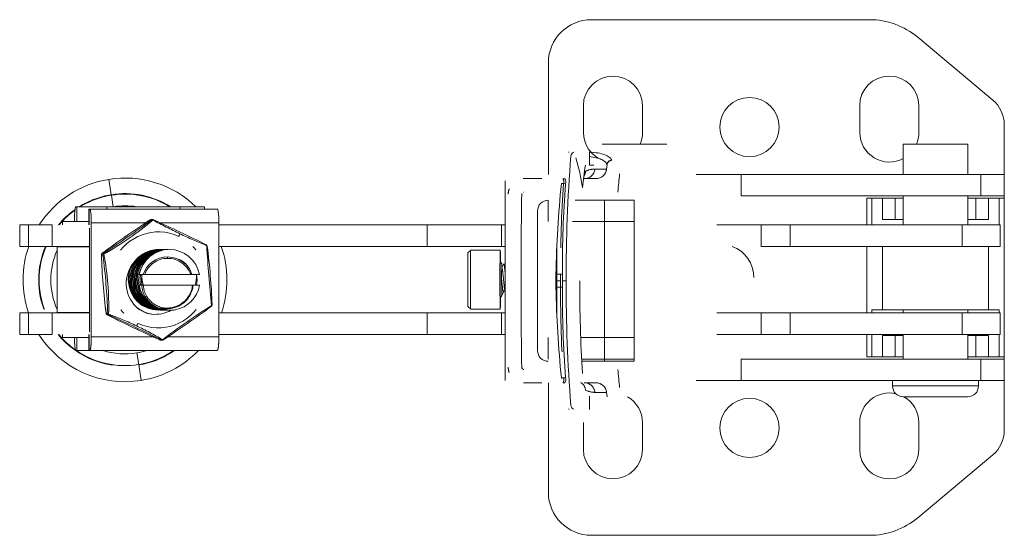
# Model space of a CAD drawing. Header units: millimetres. Extents: x 84 to 331, y 91 to 240.
# Tile 1 of 12: x 84 to 129, y 98 to 122. Entities that reach past the tile are written whole.
import ezdxf

# ---------------------------------------------------------------- set-up
doc = ezdxf.new("R2010")
doc.units = ezdxf.units.MM
doc.header["$MEASUREMENT"] = 0
doc.linetypes.add('DASHEDBIDOT', pattern=[12.4, 3, -3, 0.2, -3, 0.2, -3])
doc.layers.add('Layer0000', color=7, linetype='Continuous', lineweight=20)

msp = doc.modelspace()

# ---------------------------------------------------------------- linework, layer by layer
at = {"layer": 'Layer0000', "color": 7, "linetype": 'Continuous', "lineweight": 20}
for p, q in [((123.127, 121.852), (110.201, 121.852)), ((128.865, 118.106), (125.377, 121.033)), ((108.201, 119.852), (108.201, 114.652)), ((109.826, 116.602), (109.826, 117.852)), ((112.576, 117.852), (112.576, 116.602)), ((122.68, 116.598), (122.676, 117.848)), ((125.426, 117.856), (125.43, 116.606)), ((129.401, 114.652), (129.401, 116.957)), ((110.701, 116.052), (112.201, 116.052)), ((112.201, 116.052), (113.701, 116.052)), ((124.701, 116.052), (124.701, 114.652)), ((124.701, 116.052), (126.201, 116.052)), ((126.201, 116.052), (127.701, 116.052)), ((127.701, 116.052), (127.701, 114.652)), ((109.152, 115.683), (109.136, 115.681)), ((109.161, 115.684), (109.152, 115.683)), ((109.171, 115.686), (109.161, 115.684)), ((109.459, 115.698), (109.466, 115.698)), ((110.105, 115.076), (110.105, 115.701)), ((110.128, 115.077), (110.312, 115.077)), ((110.926, 115.108), (110.905, 114.901)), ((117.17, 114.652), (115.075, 114.652)), ((128.314, 114.652), (117.17, 114.652)), ((129.401, 114.652), (128.314, 114.652)), ((129.401, 114.652), (129.401, 113.652)), ((106.192, 105.053), (106.192, 114.351)), ((107.033, 114.452), (107.059, 114.452)), ((107.059, 114.452), (107.615, 114.452)), ((107.9, 114.452), (107.615, 114.452)), ((108.88, 114.458), (108.971, 114.45)), ((109.869, 114.452), (110.407, 114.452)), ((106.372, 113.962), (106.376, 113.973)), ((107.04, 113.827), (107.025, 113.825)), ((117.17, 113.652), (128.314, 113.652)), ((124.701, 113.652), (124.701, 112.302)), ((127.701, 113.652), (127.701, 112.302)), ((128.314, 113.652), (129.401, 113.652)), ((129.401, 113.552), (129.401, 113.652)), ((86.263, 113.146), (86.229, 113.146)), ((87.665, 113.146), (86.263, 113.146)), ((87.665, 113.146), (91.073, 113.146)), ((91.073, 113.146), (92.203, 113.146)), ((92.203, 113.146), (92.203, 113.032)), ((108.185, 113.452), (108.185, 112.452)), ((110.811, 113.452), (109.451, 113.452)), ((110.811, 113.452), (109.451, 113.452)), ((110.811, 113.452), (110.811, 112.452)), ((112.187, 113.452), (110.811, 113.452)), ((112.187, 113.452), (110.811, 113.452)), ((110.811, 113.452), (110.811, 105.952)), ((112.187, 113.452), (112.187, 112.452)), ((112.187, 113.452), (112.187, 105.952)), ((123.001, 113.552), (123.247, 113.552)), ((123.001, 112.302), (123.001, 113.552)), ((123.247, 113.552), (123.739, 113.552)), ((123.247, 113.552), (123.247, 112.302)), ((123.739, 113.552), (124.328, 113.552)), ((124.328, 113.552), (124.701, 113.552)), ((127.701, 113.552), (128.073, 113.552)), ((128.073, 113.552), (128.663, 113.552)), ((128.663, 113.552), (129.154, 113.552)), ((129.154, 113.552), (129.401, 113.552)), ((129.154, 112.302), (129.154, 113.552)), ((129.401, 113.552), (129.401, 106.152)), ((86.831, 113.032), (86.839, 113.032)), ((86.832, 113.032), (86.832, 112.302)), ((86.839, 113.032), (86.873, 113.032)), ((86.873, 113.032), (92.805, 113.032)), ((107.699, 112.952), (107.699, 106.452)), ((83.613, 111.302), (83.613, 112.302)), ((83.613, 112.302), (83.619, 112.302)), ((83.619, 112.302), (84.017, 112.302)), ((84.017, 112.302), (85.121, 112.302)), ((85.601, 112.302), (85.601, 112.452)), ((85.617, 112.452), (85.601, 112.452)), ((86.832, 112.452), (85.617, 112.452)), ((86.159, 112.452), (86.159, 112.511)), ((86.943, 112.397), (86.943, 107.087)), ((89.726, 112.546), (89.802, 112.546)), ((92.876, 107.087), (92.876, 112.397)), ((92.876, 112.302), (102.567, 112.302)), ((102.567, 112.302), (106.021, 112.302)), ((106.021, 112.302), (106.192, 112.302)), ((109.324, 112.452), (110.811, 112.452)), ((110.811, 112.452), (112.187, 112.452)), ((116.034, 112.302), (118.092, 112.302)), ((118.092, 112.302), (119.436, 112.302)), ((119.436, 112.302), (127.437, 112.302)), ((124.328, 112.552), (123.739, 112.552)), ((124.701, 112.552), (124.328, 112.552)), ((127.437, 112.302), (129.201, 112.302)), ((128.073, 112.552), (127.701, 112.552)), ((128.663, 112.552), (128.073, 112.552)), ((129.201, 111.302), (129.201, 112.302)), ((86.86, 107.329), (86.86, 112.155)), ((83.619, 111.302), (83.613, 111.302)), ((84.017, 111.302), (83.619, 111.302)), ((85.121, 111.302), (84.017, 111.302)), ((86.86, 111.302), (85.121, 111.302)), ((85.351, 108.227), (85.351, 111.277)), ((85.371, 111.277), (85.351, 111.277)), ((86.86, 111.277), (85.371, 111.277)), ((85.424, 111.277), (85.437, 111.302)), ((85.601, 111.277), (85.601, 111.302)), ((102.567, 111.302), (92.876, 111.302)), ((106.021, 111.302), (102.567, 111.302)), ((106.192, 111.302), (106.021, 111.302)), ((119.436, 111.302), (118.092, 111.302)), ((127.437, 111.302), (119.436, 111.302)), ((123.001, 108.202), (123.001, 111.302)), ((129.201, 111.302), (127.437, 111.302)), ((90.156, 111.156), (90.164, 111.156)), ((90.222, 111.152), (90.231, 111.151)), ((90.223, 111.156), (90.231, 111.156)), ((90.289, 111.152), (90.298, 111.151)), ((90.356, 111.152), (90.365, 111.151)), ((90.423, 111.152), (90.432, 111.151)), ((90.573, 111.157), (90.558, 111.157)), ((104.585, 111.127), (104.46, 111.002)), ((104.586, 111.127), (105.961, 111.127)), ((106.119, 110.473), (106.028, 110.318)), ((106.123, 110.477), (106.192, 110.477)), ((89.174, 109.992), (89.159, 109.992)), ((89.355, 109.992), (89.174, 109.992)), ((89.429, 109.992), (91.571, 109.992)), ((91.571, 109.992), (91.612, 109.992)), ((91.972, 109.992), (91.615, 109.992)), ((108.852, 109.702), (108.851, 110.007)), ((89.155, 109.492), (89.17, 109.492)), ((89.293, 109.492), (89.17, 109.492)), ((89.364, 109.492), (89.293, 109.492)), ((91.65, 109.492), (89.364, 109.492)), ((91.681, 109.492), (91.65, 109.492)), ((91.976, 109.492), (91.681, 109.492)), ((108.851, 109.397), (108.852, 109.702)), ((106.03, 109.032), (106.129, 109.201)), ((89.442, 108.947), (89.443, 108.945)), ((83.613, 107.202), (83.613, 108.202)), ((83.613, 108.202), (83.619, 108.202)), ((83.619, 108.202), (84.017, 108.202)), ((84.017, 108.202), (85.121, 108.202)), ((85.121, 108.202), (86.86, 108.202)), ((85.351, 108.227), (85.371, 108.227)), ((85.371, 108.227), (86.86, 108.227)), ((85.427, 108.202), (85.414, 108.227)), ((85.601, 108.202), (85.601, 108.227)), ((87.683, 108.11), (87.686, 108.108)), ((90.19, 108.425), (90.199, 108.456)), ((90.432, 108.33), (90.405, 108.329)), ((90.606, 108.327), (90.591, 108.327)), ((92.876, 108.202), (102.567, 108.202)), ((102.567, 108.202), (106.021, 108.202)), ((104.585, 108.377), (104.46, 108.502)), ((104.586, 108.377), (105.961, 108.377)), ((106.021, 108.202), (106.192, 108.202)), ((116.034, 108.202), (118.092, 108.202)), ((118.092, 108.202), (119.436, 108.202)), ((119.436, 108.202), (127.437, 108.202)), ((123.247, 108.352), (123.247, 108.202)), ((123.738, 108.352), (123.247, 108.352)), ((128.664, 108.352), (123.738, 108.352)), ((124.701, 108.352), (124.701, 108.202)), ((127.437, 108.202), (129.201, 108.202)), ((127.701, 108.352), (127.701, 108.202)), ((128.664, 108.352), (129.154, 108.352)), ((129.154, 108.202), (129.154, 108.352)), ((129.201, 107.202), (129.201, 108.202)), ((83.619, 107.202), (83.613, 107.202)), ((84.017, 107.202), (83.619, 107.202)), ((85.121, 107.202), (84.017, 107.202)), ((85.601, 107.052), (85.601, 107.202)), ((86.832, 107.202), (86.832, 106.452)), ((102.567, 107.202), (92.876, 107.202)), ((106.021, 107.202), (102.567, 107.202)), ((106.192, 107.202), (106.021, 107.202)), ((118.092, 107.202), (116.034, 107.202)), ((119.436, 107.202), (118.092, 107.202)), ((127.437, 107.202), (119.436, 107.202)), ((123.001, 106.152), (123.001, 107.202)), ((123.247, 107.202), (123.247, 106.152)), ((123.739, 107.152), (124.328, 107.152)), ((124.328, 107.152), (124.701, 107.152)), ((124.701, 107.202), (124.701, 106.052)), ((129.201, 107.202), (127.437, 107.202)), ((127.701, 107.202), (127.701, 106.052)), ((127.701, 107.152), (128.073, 107.152)), ((128.073, 107.152), (128.663, 107.152)), ((129.154, 106.152), (129.154, 107.202)), ((85.617, 107.052), (85.601, 107.052)), ((86.832, 107.052), (85.617, 107.052)), ((90.126, 106.948), (90.127, 106.947)), ((90.126, 106.948), (90.128, 106.947)), ((90.168, 106.938), (90.244, 106.938)), ((108.185, 107.052), (108.185, 106.052)), ((110.811, 107.052), (109.702, 107.052)), ((112.187, 107.052), (110.811, 107.052)), ((110.811, 107.052), (110.811, 106.052)), ((112.187, 107.052), (112.187, 106.052)), ((86.263, 106.452), (86.229, 106.452)), ((86.263, 106.452), (86.832, 106.452)), ((86.832, 106.452), (86.839, 106.452)), ((86.839, 106.452), (86.873, 106.452)), ((92.805, 106.452), (86.873, 106.452)), ((109.744, 106.052), (110.811, 106.052)), ((109.749, 105.952), (110.811, 105.952)), ((110.811, 106.052), (112.187, 106.052)), ((110.811, 105.952), (112.187, 105.952)), ((128.314, 106.052), (117.17, 106.052)), ((123.247, 106.152), (123.001, 106.152)), ((123.739, 106.152), (123.247, 106.152)), ((124.328, 106.152), (123.739, 106.152)), ((124.701, 106.152), (124.328, 106.152)), ((128.073, 106.152), (127.701, 106.152)), ((128.663, 106.152), (128.073, 106.152)), ((129.401, 106.052), (128.314, 106.052)), ((129.154, 106.152), (128.663, 106.152)), ((129.401, 106.152), (129.154, 106.152)), ((129.401, 106.052), (129.401, 106.152)), ((129.401, 106.052), (129.401, 105.052)), ((106.373, 105.437), (106.375, 105.432)), ((107.047, 105.577), (107.058, 105.577)), ((107.058, 104.952), (107.035, 104.952)), ((107.616, 104.952), (107.058, 104.952)), ((107.9, 104.952), (107.616, 104.952)), ((108.201, 104.952), (108.201, 99.852)), ((108.971, 104.954), (108.88, 104.946)), ((110.407, 104.952), (109.869, 104.952)), ((115.075, 105.052), (117.17, 105.052)), ((117.17, 105.052), (128.314, 105.052)), ((124.201, 105.052), (124.201, 104.802)), ((128.201, 105.052), (128.201, 104.802)), ((128.314, 105.052), (129.401, 105.052)), ((129.401, 102.747), (129.401, 105.052)), ((110.905, 104.502), (110.926, 104.296)), ((110.105, 103.703), (110.105, 104.328)), ((126.201, 104.302), (124.701, 104.302)), ((127.701, 104.302), (126.201, 104.302)), ((109.152, 103.721), (109.135, 103.723)), ((109.161, 103.719), (109.152, 103.721)), ((109.171, 103.718), (109.161, 103.719)), ((109.465, 103.706), (109.459, 103.706)), ((109.826, 101.852), (109.826, 103.102)), ((112.576, 103.102), (112.576, 101.852)), ((122.676, 101.856), (122.68, 103.106)), ((125.43, 103.098), (125.426, 101.848)), ((125.377, 98.671), (128.865, 101.598)), ((110.201, 97.852), (123.127, 97.852))]:
    msp.add_line(p, q, dxfattribs=at)
at = {"layer": 'Layer0000', "color": 251, "linetype": 'DASHEDBIDOT', "lineweight": 5, "true_color": 0x606060}
for p, q in [((110.926, 115.112), (110.904, 114.9)), ((110.926, 115.108), (110.926, 115.112)), ((110.904, 114.9), (110.364, 114.9)), ((110.905, 114.901), (110.904, 114.9)), ((117.17, 114.652), (117.17, 113.652)), ((128.314, 114.652), (128.314, 113.652)), ((87.871, 113.704), (87.755, 114.421)), ((108.909, 114.225), (108.999, 114.216)), ((87.961, 113.146), (87.875, 113.682)), ((86.263, 112.452), (86.263, 113.146)), ((87.665, 113.032), (87.665, 113.146)), ((91.073, 113.146), (91.073, 113.032)), ((123.739, 112.552), (123.739, 113.552)), ((124.328, 113.552), (124.328, 112.552)), ((128.073, 112.552), (128.073, 113.552)), ((128.663, 113.552), (128.663, 112.552)), ((86.839, 112.302), (86.839, 113.032)), ((83.619, 112.302), (83.619, 111.302)), ((84.017, 111.302), (84.017, 112.302)), ((85.121, 112.302), (85.121, 111.302)), ((89.469, 112.397), (86.943, 112.397)), ((89.671, 112.528), (89.673, 112.53)), ((89.747, 112.528), (89.671, 112.528)), ((92.876, 112.397), (90.153, 112.397)), ((102.567, 111.302), (102.567, 112.302)), ((106.021, 112.302), (106.021, 111.302)), ((118.092, 111.302), (118.092, 112.302)), ((119.436, 112.302), (119.436, 111.302)), ((127.437, 112.302), (127.437, 111.302)), ((123.738, 108.352), (123.738, 111.302)), ((128.664, 111.302), (128.664, 108.352)), ((87.41, 110.894), (87.41, 110.902)), ((87.487, 110.894), (87.41, 110.894)), ((87.448, 110.98), (87.452, 110.983)), ((87.452, 110.983), (87.529, 110.983)), ((89.844, 111.136), (89.859, 111.136)), ((89.911, 111.136), (89.926, 111.136)), ((89.978, 111.136), (89.993, 111.136)), ((90.045, 111.136), (90.06, 111.136)), ((90.112, 111.136), (90.127, 111.136)), ((90.179, 111.136), (90.194, 111.136)), ((90.261, 111.136), (90.246, 111.136)), ((89.191, 110.636), (89.168, 110.623)), ((89.386, 110.774), (89.348, 110.768)), ((89.394, 110.781), (89.364, 110.779)), ((108.589, 109.999), (108.59, 109.702)), ((108.851, 110.007), (108.768, 110.007)), ((108.59, 109.702), (108.549, 109.702)), ((108.59, 109.702), (108.589, 109.405)), ((108.769, 109.702), (108.59, 109.702)), ((109.021, 109.702), (108.852, 109.702)), ((108.768, 109.397), (108.851, 109.397)), ((89.319, 108.749), (89.335, 108.744)), ((83.619, 108.202), (83.619, 107.202)), ((84.017, 107.202), (84.017, 108.202)), ((85.121, 108.202), (85.121, 107.202)), ((87.631, 108.189), (87.708, 108.189)), ((87.632, 108.181), (87.631, 108.189)), ((87.763, 108.108), (87.687, 108.108)), ((102.567, 107.202), (102.567, 108.202)), ((106.021, 108.202), (106.021, 107.202)), ((118.092, 107.202), (118.092, 108.202)), ((119.436, 108.202), (119.436, 107.202)), ((127.437, 108.202), (127.437, 107.202)), ((86.839, 106.452), (86.839, 107.202)), ((123.739, 106.152), (123.739, 107.152)), ((124.328, 107.152), (124.328, 106.152)), ((128.073, 106.152), (128.073, 107.152)), ((128.663, 107.152), (128.663, 106.152)), ((86.263, 107.052), (86.263, 106.452)), ((86.943, 107.087), (89.817, 107.087)), ((90.126, 106.948), (90.202, 106.948)), ((90.501, 107.087), (92.876, 107.087)), ((89.146, 105.802), (89.059, 106.339)), ((89.265, 105.063), (89.15, 105.78)), ((117.17, 106.052), (117.17, 105.052)), ((128.314, 106.052), (128.314, 105.052)), ((106.332, 105.677), (106.332, 105.672)), ((108.909, 105.179), (108.999, 105.188)), ((110.364, 104.504), (110.904, 104.504)), ((110.904, 104.504), (110.926, 104.292)), ((110.904, 104.504), (110.905, 104.502)), ((124.201, 104.802), (126.201, 104.802)), ((126.201, 104.802), (128.201, 104.802))]:
    msp.add_line(p, q, dxfattribs=at)
at = {"layer": 'Layer0000', "color": 7, "linetype": 'Continuous', "lineweight": 20}
for centre in [(117.551, 116.852), (117.551, 102.852)]:
    msp.add_circle(centre, 1.375, dxfattribs=at)
for centre, radius, start, end in [((110.201, 119.852), 2, 90, 180), ((123.127, 118.352), 3.5, 50, 90), ((111.201, 117.852), 1.375, 0, 180), ((124.051, 117.852), 1.375, 0.1838, 180.1838), ((127.901, 116.957), 1.5, 0, 50), ((111.201, 116.602), 1.375, 180, 248.6763), ((111.201, 116.602), 1.375, 336.4218, 0), ((124.055, 116.602), 1.375, 180.1838, 298.022), ((124.055, 116.602), 1.375, 336.4218, 0.1838), ((186.724, 109.661), 77.703, 175.68959, 179.96952), ((109.451, 115.486), 0.211, 110.0145, 175.9288), ((101.983, 113.018), 7.863, 7.383, 17.8157), ((101.903, 113.001), 7.944, 7.4211, 17.754), ((134.868, 111.207), 25.245, 171.1877, 173.5839), ((111.129, 115.09), 0.203, 112.6713, 174.8811), ((88.51, 109.742), 4.739, 45.9047, 99.1664), ((110.408, 114.952), 0.5, 269.9994, 354.215), ((230.396, 103.342), 119.425, 174.55394, 174.96302), ((88.51, 109.742), 4.739, 99.1664, 147.3048), ((159.989, 109.027), 51.447, 174.2028, 178.9086), ((160.108, 110.319), 51.258, 175.6397, 180.3488), ((108.689, 114.298), 0.32, 345.2836, 28.3843), ((109.873, 114.156), 0.296, 90.5981, 97.8931), ((392.296, 109.688), 285.368, 179.18954, 179.99713), ((107.057, 113.725), 0.1, 160.8631, 181.4136), ((88.51, 109.742), 3.447, 80.9322, 99.0678), ((108.191, 112.96), 0.492, 90.7572, 180.8909), ((120.557, 65.819), 55.997, 123.4714, 126.2466), ((89.726, 112.448), 0.0979, 90.0238, 122.5432), ((89.802, 112.449), 0.0969, 64.549, 89.9941), ((59.124, 44.818), 74.36, 63.51423, 65.60059), ((88.51, 109.742), 4.739, 160.7818, 198.9623), ((92.242, 111.287), 0.0979, 8.934, 62.5568), ((60.184, 107.309), 32.401, 2.2512, 7.079), ((88.51, 109.742), 4.739, 341.0377, 19.2182), ((116.201, 109.852), 1.55, 0, 69.3065), ((88.51, 109.742), 3.447, 156.4503, 203.5497), ((87.508, 110.902), 0.098, 127.5073, 180.3302), ((119.786, 112.175), 32.401, 182.2512, 187.079), ((90.078, 109.741), 1.414, 99.5291, 269.0803), ((90.093, 109.741), 1.414, 99.531, 269.0764), ((90.145, 109.741), 1.414, 99.5291, 269.0803), ((90.16, 109.741), 1.414, 99.531, 269.0764), ((90.212, 109.741), 1.414, 99.5291, 269.0803), ((90.227, 109.741), 1.414, 99.531, 269.0764), ((90.279, 109.741), 1.414, 99.5291, 269.0803), ((90.294, 109.741), 1.414, 99.531, 269.0764), ((90.346, 109.741), 1.414, 99.5291, 269.0803), ((90.361, 109.741), 1.414, 99.531, 269.0764), ((90.413, 109.741), 1.414, 99.5291, 269.0803), ((90.428, 109.741), 1.414, 99.531, 269.0764), ((90.48, 109.741), 1.414, 99.5291, 269.0803), ((90.495, 109.741), 1.414, 99.531, 269.0764), ((90.56, 109.732), 1.424, 90.0664, 169.5007), ((90.575, 109.732), 1.425, 90.0673, 169.5008), ((90.469, 109.638), 1.169, 89.2612, 162.3742), ((90.089, 109.737), 1.42, 90.0002, 99.9346), ((90.104, 109.736), 1.421, 90.0149, 99.9407), ((90.156, 109.737), 1.42, 90.0002, 99.9346), ((90.171, 109.736), 1.421, 90.0149, 99.9407), ((90.223, 109.737), 1.42, 90.0002, 99.9346), ((90.238, 109.736), 1.421, 90.0149, 99.9407), ((90.29, 109.737), 1.42, 90.0002, 99.9346), ((90.305, 109.736), 1.421, 90.0149, 99.9407), ((90.357, 109.737), 1.42, 90.0002, 99.9346), ((90.372, 109.736), 1.421, 90.0149, 99.9407), ((90.424, 109.737), 1.42, 90.0002, 99.9346), ((90.439, 109.736), 1.421, 90.0149, 99.9407), ((90.491, 109.737), 1.42, 89.9999, 99.9356), ((90.506, 109.736), 1.421, 90.0149, 99.9407), ((90.484, 109.569), 1.238, 50.192, 89.9773), ((90.571, 109.732), 1.425, 10.5049, 89.9354), ((97.762, 110.692), 8.21, 359.4146, 3.0349), ((90.084, 109.577), 1.517, 138.6838, 226.0111), ((106.252, 110.685), 0.291, 186.5056, 220.8726), ((136.295, 109.775), 30.271, 178.6379, 181.4489), ((104.617, 110.368), 1.421, 358.6151, 5.1272), ((106.124, 110.471), 0.00654, 99.2035, 156.7244), ((103.739, 109.9), 2.453, 0.144, 13.6049), ((90.457, 109.896), 1.165, 175.2756, 200.2831), ((90.467, 109.906), 1.368, 342.409, 3.6219), ((90.44, 109.732), 1.422, 350.2849, 10.5377), ((124.585, 109.702), 16.037, 178.9097, 180.0003), ((90.529, 109.72), 1.393, 189.4242, 269.7927), ((90.544, 109.72), 1.393, 189.4228, 269.7936), ((90.673, 109.576), 1.382, 183.4917, 207.1601), ((90.599, 109.722), 1.396, 280.2507, 350.5319), ((392.337, 109.716), 285.409, 180.0029, 180.81056), ((124.604, 109.702), 16.055, 180.0003, 181.0896), ((186.724, 109.743), 77.703, 180.03048, 184.31036), ((184.653, 109.719), 74.999, 180.01276, 183.3194), ((89.292, 109.307), 0.39, 292.7563, 302.9816), ((106.252, 108.819), 0.291, 138.9462, 173.494), ((105.875, 109.035), 0.16, 351.0937, 2.0101), ((106.16, 109.175), 0.0407, 38.3823, 140.4105), ((159.989, 110.377), 51.447, 181.0914, 185.7972), ((160.108, 109.085), 51.258, 179.6512, 184.3603), ((90.476, 109.601), 1.223, 212.4127, 224.5689), ((90.593, 109.71), 1.383, 224.393, 269.9481), ((92.462, 108.581), 0.098, 307.5073, 0.3303), ((97.762, 108.812), 8.21, 356.9651, 0.5854), ((87.728, 108.197), 0.0979, 188.9373, 242.5514), ((120.901, 174.779), 74.487, 243.51534, 245.59622), ((89.894, 109.393), 1.253, 226.4191, 245.9535), ((89.902, 109.359), 1.225, 244.9833, 262.8496), ((89.911, 109.7), 1.564, 264.0733, 298.7419), ((90.07, 109.702), 1.375, 272.7902, 275.2756), ((90.59, 109.167), 0.843, 241.6521, 276.1075), ((90.137, 109.702), 1.375, 272.7902, 275.2756), ((90.204, 109.702), 1.375, 272.7902, 275.2756), ((59.413, 153.665), 55.997, 303.4714, 306.2466), ((90.271, 109.702), 1.375, 272.7903, 275.3053), ((90.606, 109.725), 1.398, 270, 273.0455), ((90.606, 109.704), 1.377, 273.0703, 280.089), ((88.51, 109.742), 4.739, 212.4083, 279.1664), ((90.168, 107.035), 0.0969, 246.0405, 269.9951), ((90.244, 107.036), 0.0979, 269.994, 302.5432), ((88.51, 109.742), 3.447, 252.6552, 279.1664), ((88.51, 109.742), 3.447, 279.1664, 287.3448), ((88.51, 109.742), 4.739, 279.1664, 316.0363), ((108.191, 106.444), 0.492, 179.1091, 269.2428), ((107.055, 105.678), 0.0987, 178.6825, 199.4558), ((107.043, 105.658), 0.0814, 190.6617, 272.7621), ((231.736, 116.49), 120.798, 185.18356, 185.5884), ((108.689, 105.106), 0.32, 331.6309, 14.7012), ((110.408, 104.452), 0.5, 5.785, 90.0009), ((124.055, 103.102), 1.375, 77.5596, 179.8162), ((124.701, 104.802), 0.5, 180, 270), ((127.701, 104.802), 0.5, 270, 0), ((111.201, 103.102), 1.375, 0, 60.7771), ((124.055, 103.102), 1.375, 359.8162, 60.7771), ((109.451, 103.918), 0.211, 184.0626, 249.9655), ((127.901, 102.747), 1.5, 310, 0), ((111.201, 101.852), 1.375, 180, 0), ((124.051, 101.852), 1.375, 179.8162, 359.8162), ((110.201, 99.852), 2, 180, 270), ((123.127, 101.352), 3.5, 270, 310)]:
    msp.add_arc(centre, radius, start, end, dxfattribs=at)
at = {"layer": 'Layer0000', "color": 251, "linetype": 'DASHEDBIDOT', "lineweight": 5, "true_color": 0x606060}
for centre, radius, start, end in [((111.145, 115.088), 0.22, 90.0139, 173.6592), ((109.432, 114.848), 0.498, 326.6616, 354.7384), ((109.868, 114.95), 0.498, 270.151, 354.2284), ((110.003, 114.62), 0.198, 112.3904, 130.4696), ((110.413, 113.66), 1.241, 92.2635, 112.9788), ((110.407, 114.952), 0.5, 270.0105, 354.0498), ((160.157, 110.405), 51.391, 175.7367, 180.4432), ((108.744, 112.452), 1.781, 84.706, 88.0106), ((108.571, 114.302), 0.346, 347.0826, 26.651), ((88.51, 109.742), 4.014, 99.1664, 122.0025), ((88.51, 109.742), 3.991, 99.1664, 121.476), ((88.51, 109.742), 4.014, 57.9975, 99.1664), ((88.51, 109.742), 3.991, 58.524, 99.1664), ((107.059, 113.725), 0.727, 161.0141, 179.997), ((88.51, 109.742), 4.014, 125.3815, 140.37), ((88.51, 109.742), 3.991, 125.6864, 140.099), ((120.532, 65.855), 55.954, 123.4742, 126.2428), ((80.389, 123.607), 14.539, 299.368, 310.349), ((56.667, 157.656), 55.954, 303.4742, 306.2428), ((89.726, 112.449), 0.0969, 90.0444, 124.88), ((89.803, 112.449), 0.0969, 90.0146, 124.88), ((89.773, 112.474), 0.0604, 60.9729, 115.5075), ((89.831, 112.499), 0.04, 74.6348, 136.1756), ((110.63, 151.935), 44.574, 242.1427, 243.9648), ((90.067, 109.739), 2.238, 65.0182, 244.6405), ((90.054, 109.745), 2.238, 245.0182, 64.6405), ((84.997, 114.595), 6.647, 334.823, 335.9325), ((107.419, 147.139), 38.863, 245.1163, 247.1264), ((88.51, 109.742), 4.014, 157.1279, 202.5626), ((88.51, 109.742), 3.991, 156.99, 202.6984), ((92.26, 111.328), 0.0533, 4.1832, 59.1846), ((92.297, 111.293), 0.0427, 13.3555, 68.3067), ((148.399, 114.507), 56.176, 183.2404, 186.0901), ((160.229, 110.396), 51.641, 178.887, 180.4402), ((87.508, 110.902), 0.0982, 124.9389, 184.7198), ((119.755, 112.172), 32.37, 182.262, 187.0684), ((87.585, 110.902), 0.0982, 124.9389, 184.7198), ((87.546, 110.882), 0.0597, 116.0314, 168.5597), ((55.363, 106.911), 32.37, 2.262, 7.0684), ((87.567, 110.951), 0.0499, 140.2739, 197.2577), ((75.579, 108.56), 12.175, 358.0769, 11.2536), ((90.337, 110.765), 0.154, 351.8309, 15.7145), ((89.795, 109.729), 1.055, 130.2043, 137.879), ((89.658, 109.735), 1.048, 107.2392, 112.2526), ((89.591, 109.734), 1.049, 102.0832, 105.2022), ((90.476, 109.639), 1.105, 89.3495, 161.3565), ((90.502, 109.607), 1.137, 19.8089, 90.669), ((90.595, 109.73), 1.053, 14.4005, 76.8446), ((90.563, 109.695), 1.091, 15.8023, 49.1172), ((89.854, 109.733), 1.046, 144.355, 215.4856), ((90.193, 109.732), 1.049, 165.6438, 193.2136), ((90.26, 109.732), 1.049, 165.6438, 193.2162), ((90.327, 109.732), 1.049, 165.6437, 193.1942), ((108.732, 108.836), 1.171, 88.247, 97.0355), ((70.346, 109.704), 38.423, 359.9968, 0.452), ((90.679, 109.576), 1.318, 183.6565, 206.8927), ((90.458, 109.625), 1.229, 257.3936, 353.7868), ((90.459, 109.625), 1.198, 257.4391, 353.6083), ((86.1, 109.702), 22.667, 359.2287, 0.0003), ((90.616, 109.734), 1.344, 214.128, 251.9101), ((160.229, 109.008), 51.641, 179.5598, 181.113), ((108.732, 110.567), 1.171, 262.9645, 271.753), ((160.157, 108.999), 51.391, 179.5568, 184.2633), ((89.763, 109.719), 1.019, 230.4563, 239.719), ((89.694, 109.715), 1.014, 243.8413, 247.1482), ((89.558, 109.708), 1.007, 258.6452, 263.1559), ((89.491, 109.707), 1.006, 263.7283, 267.3561), ((90.607, 109.731), 1.404, 213.9276, 269.9453), ((109.864, 81.242), 32.338, 122.3929, 127.3241), ((92.488, 108.543), 0.052, 310.8384, 4.9831), ((92.517, 108.585), 0.0439, 302.0943, 356.2921), ((87.729, 108.197), 0.0979, 184.5896, 244.4473), ((120.822, 174.613), 74.303, 243.5162, 245.59923), ((87.765, 108.21), 0.0607, 200.1159, 252.543), ((87.805, 108.197), 0.0979, 184.5897, 244.4693), ((87.794, 108.145), 0.0476, 171.5893, 230.2654), ((81.61, 91.807), 17.459, 64.7658, 69.4203), ((57.068, 40.442), 74.303, 63.5162, 65.59923), ((90.063, 109.744), 1.631, 231.8327, 258.8997), ((82.929, 110.621), 6.828, 333.741, 334.8308), ((88.51, 109.742), 4.014, 219.2603, 279.1664), ((88.51, 109.742), 3.991, 219.5278, 234.7604), ((82.542, 93.944), 15.128, 59.3383, 64.5089), ((90.22, 107.005), 0.0596, 252.4752, 307.7685), ((90.244, 107.035), 0.0969, 244.549, 269.9941), ((90.28, 106.99), 0.0397, 234.3265, 294.904), ((88.51, 109.742), 3.991, 235.5258, 279.1664), ((88.51, 109.742), 3.991, 279.1664, 304.4742), ((88.51, 109.742), 4.014, 279.1664, 304.9444), ((107.058, 105.677), 0.725, 180, 199.3458), ((108.744, 106.952), 1.781, 271.9894, 275.294), ((108.581, 105.101), 0.337, 332.6026, 13.3529), ((109.436, 104.557), 0.494, 5.1615, 56.7843), ((109.868, 104.454), 0.498, 5.7716, 89.849), ((110.407, 104.452), 0.5, 5.9502, 89.9895), ((110.413, 105.746), 1.243, 247.045, 267.7197)]:
    msp.add_arc(centre, radius, start, end, dxfattribs=at)
for points in [[(111.145, 115.308), (111.053, 115.527), (110.701, 115.656), (110.105, 115.692)], [(110.926, 115.112), (110.846, 115.306), (110.568, 115.428), (110.105, 115.479)]]:
    msp.add_open_spline(points, degree=3, dxfattribs=at)
at = {"layer": 'Layer0000', "color": 7, "linetype": 'Continuous', "lineweight": 20}
for points, degree, knots in [([(110.407, 114.452), (110.407, 114.452), (110.407, 114.452), (110.407, 114.452), (110.381, 114.452), (110.335, 114.452), (110.407, 114.452)], 3, [0, 0, 0, 0, 0.02891587, 0.02891587, 0.02891587, 0.02908007, 0.02908007, 0.02908007, 0.02908007]), ([(86.229, 113.146), (86.2, 113.142), (86.17, 112.87), (86.159, 112.637), (86.159, 112.511)], 2, [0, 0, 0, 0.5, 0.75, 1, 1, 1]), ([(86.873, 106.452), (86.902, 106.456), (86.932, 106.727), (86.943, 106.961), (86.943, 107.087)], 2, [0, 0, 0, 0.5, 0.75, 1, 1, 1]), ([(92.876, 107.087), (92.876, 106.961), (92.865, 106.727), (92.834, 106.456), (92.805, 106.452)], 2, [0, 0, 0, 0.25, 0.5, 1, 1, 1]), ([(110.407, 104.952), (110.407, 104.952), (110.407, 104.952), (110.407, 104.952), (110.335, 104.952), (110.381, 104.952), (110.407, 104.952)], 3, [0.97108476, 0.97108476, 0.97108476, 0.97108476, 1, 1, 1, 1.00016489, 1.00016489, 1.00016489, 1.00016489])]:
    msp.add_open_spline(points, degree=degree, knots=knots, dxfattribs=at)
for points, weights in [([(86.873, 113.032), (86.943, 113.032), (86.943, 112.397)], [1, 0.707106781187, 1]), ([(92.876, 112.397), (92.876, 113.032), (92.805, 113.032)], [1, 0.707106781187, 1]), ([(86.229, 106.452), (86.163, 106.452), (86.159, 107.052)], [1, 0.718401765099, 0.978281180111])]:
    msp.add_rational_spline(points, weights, degree=2, dxfattribs=at)
for points, weights, knots in [([(104.46, 108.502), (104.448, 108.515), (104.448, 109.752), (104.448, 110.989), (104.46, 111.002)], [0.995770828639, 0.709236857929, 1, 0.709236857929, 0.995770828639], [0.2518181, 0.2518181, 0.2518181, 0.5, 0.5, 0.7481819, 0.7481819, 0.7481819]), ([(104.585, 111.127), (104.571, 111.113), (104.571, 109.752), (104.571, 108.391), (104.585, 108.377)], [0.995770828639, 0.709236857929, 1, 0.709236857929, 0.995770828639], [0.2518181, 0.2518181, 0.2518181, 0.5, 0.5, 0.7481819, 0.7481819, 0.7481819]), ([(105.961, 108.377), (105.946, 108.377), (105.946, 109.752), (105.946, 111.127), (105.961, 111.127)], [1, 0.707106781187, 1, 0.707106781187, 1], [0.25, 0.25, 0.25, 0.5, 0.5, 0.75, 0.75, 0.75])]:
    msp.add_rational_spline(points, weights, degree=2, knots=knots, dxfattribs=at)
at = {"layer": 'Layer0000', "color": 251, "linetype": 'DASHEDBIDOT', "lineweight": 5, "true_color": 0x606060}
for points, weights, degree, knots in [([(105.963, 108.847), (105.959, 108.75), (105.956, 108.942), (105.941, 109.752), (105.956, 110.562), (105.959, 110.754), (105.963, 110.656)], [0.763580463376, 0.808267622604, 1, 0.5, 1, 0.808267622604, 0.763580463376], 2, [0.2055117, 0.2055117, 0.2055117, 0.3333333, 0.3333333, 0.6666667, 0.6666667, 0.7944883, 0.7944883, 0.7944883]), ([(106.304, 109.702), (106.303, 109.702), (106.303, 109.702), (106.303, 109.702), (106.303, 109.702), (106.396, 109.702), (106.304, 109.702)], [0.998482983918, 0.999478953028, 0.998973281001, 0.998482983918, 0.998482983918, 0.998482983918, 0.998482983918], 3, [0, 0, 0, 0, 0.02950779, 0.02950779, 0.02950779, 0.02984966, 0.02984966, 0.02984966, 0.02984966])]:
    msp.add_rational_spline(points, weights, degree=degree, knots=knots, dxfattribs=at)
at = {"layer": 'Layer0000', "color": 7, "linetype": 'Continuous', "lineweight": 20}
msp.add_open_spline([(89.355, 109.991), (89.355, 109.992), (89.39, 109.989), (89.429, 109.992)], degree=3, dxfattribs=at)
at = {"layer": 'Layer0000', "color": 251, "linetype": 'DASHEDBIDOT', "lineweight": 5, "true_color": 0x606060}
for points, knots in [([(106.192, 109.201), (106.176, 109.228), (106.14, 109.439), (106.084, 110.068), (106.046, 110.32), (106.028, 110.314)], [0.96013289, 0.96013289, 0.96013289, 0.96013289, 0.96675836, 0.97653833, 0.98632898, 0.98632898, 0.98632898, 0.98632898]), ([(106.128, 109.2), (106.107, 109.165), (106.07, 109.293), (106.037, 109.624), (106.025, 109.753)], [0.95675946, 0.95675946, 0.95675946, 0.95675946, 0.96610959, 0.97223686, 0.97223686, 0.97223686, 0.97223686])]:
    msp.add_open_spline(points, degree=3, knots=knots, dxfattribs=at)

doc.saveas('drawing.dxf')
